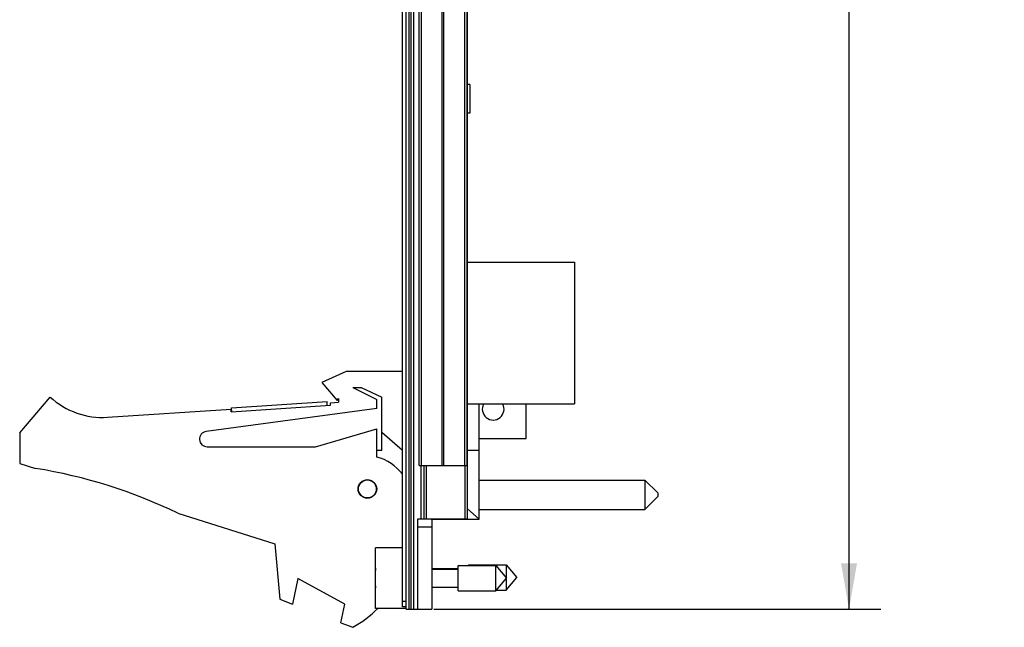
# Model space of a CAD drawing. Header units: inches. Extents: x 0.2 to 16.8, y 0.1 to 10.8.
# Tile 2 of 10: x 7.4 to 11.3, y 2.9 to 5.3. Entities that reach past the tile are written whole.
import ezdxf

# ---------------------------------------------------------------- set-up
doc = ezdxf.new("R2010")
doc.units = ezdxf.units.IN
doc.header["$LTSCALE"] = 0.935
doc.header["$MEASUREMENT"] = 0
doc.layers.get('0').update_dxf_attribs({"linetype": 'CONTINUOUS'})
doc.layers.add('DIMENSIONS', color=7, linetype='CONTINUOUS')
doc.styles.get("Standard").update_dxf_attribs({"font": 'txt', "width": 0.8})
doc.dimstyles.new('DIMSTYLE_2', dxfattribs={"dimtxt": 0.125, "dimasz": 0.18, "dimexe": 0.18, "dimexo": 0.0625, "dimgap": 0.09, "dimtad": 0, "dimtih": 1, "dimtoh": 1, "dimdec": 3, "dimzin": 4, "dimdsep": 46, "dimtxsty": 'STANDARD', "dimblk": '_FILLED', "dimblk1": '_FILLED', "dimblk2": '_FILLED', "dimcen": 0.09, "dimadec": 0, "dimazin": 0, "dimtp": 0.01, "dimtm": 0.01, "dimtfac": 1, "dimtdec": 3, "dimtofl": 0, "dimtmove": 0, "dimatfit": 3, "dimldrblk": '_FILLED', "dimfxl": 1, "dimtolj": 1, "dimtzin": 4, "dimarcsym": 0})

# ---------------------------------------------------------------- blocks, each defined once
blk = doc.blocks.new('_FILLED')
at = {"color": 0, "linetype": 'BYBLOCK'}
blk.add_solid([(0, 0), (-1, 0.174), (-1, -0.174)], dxfattribs=at)
blk = doc.blocks.new('*D15')
at = {"layer": 'DIMENSIONS', "color": 2, "linetype": 'CONTINUOUS'}
for p, q in [((9.0265, 8.0593), (10.779, 8.0593)), ((10.654, 8.0593), (10.654, 5.9492)), ((10.654, 2.9923), (10.654, 5.6992)), ((9.0265, 2.9923), (10.779, 2.9923))]:
    blk.add_line(p, q, dxfattribs=at)
at = {"layer": 'DIMENSIONS', "color": 2, "linetype": 'CONTINUOUS', "xscale": 0.18, "yscale": 0.18, "zscale": 0.18}
for p, rotation in [((10.654, 8.0593), 90), ((10.654, 2.9923), 270)]:
    blk.add_blockref('_FILLED', p, dxfattribs=dict(at, rotation=rotation))
at = {"layer": 'DIMENSIONS', "color": 2, "linetype": 'CONTINUOUS', "width": 0.8}
for s, p in [('5.067', (9.9915, 5.7617)), ('[', (10.6165, 5.7617)), ('128.7', (10.7165, 5.7617)), (']', (11.2165, 5.7617))]:
    blk.add_text(s, height=0.125, dxfattribs=at).set_placement(p)

msp = doc.modelspace()

# ---------------------------------------------------------------- linework, layer by layer
at = {"color": 7, "linetype": 'CONTINUOUS'}
for p, q in [((8.903, 3.0023), (8.903, 8.0493)), ((8.918, 2.9923), (8.918, 8.0593)), ((8.948, 2.9923), (8.948, 8.0593)), ((9.158, 3.3463), (9.158, 7.7053)), ((8.9689, 3.5553), (8.9689, 7.5553)), ((9.1567, 3.5553), (9.1567, 7.5553)), ((9.168, 5.0473), (9.158, 5.0473)), ((9.168, 5.0473), (9.168, 4.9353)), ((9.168, 4.9353), (9.158, 4.9353)), ((9.158, 4.3517), (9.5776, 4.3517)), ((9.5776, 4.3517), (9.5776, 3.7965)), ((8.683, 3.9236), (8.588, 3.8806)), ((8.903, 3.9236), (8.683, 3.9236)), ((8.588, 3.8806), (8.648, 3.8106)), ((8.709, 3.8606), (8.7412, 3.8606)), ((8.709, 3.8606), (8.803, 3.8136)), ((8.7412, 3.8606), (8.823, 3.8236)), ((7.403, 3.6836), (7.523, 3.8236)), ((8.823, 3.6136), (8.823, 3.8236)), ((8.2326, 3.766), (8.6217, 3.7915)), ((8.2336, 3.7811), (8.6078, 3.8056)), ((8.6087, 3.7906), (8.6078, 3.8056)), ((8.6211, 3.8015), (8.653, 3.8036)), ((8.6217, 3.7915), (8.6211, 3.8015)), ((8.648, 3.8106), (8.653, 3.8181)), ((8.653, 3.8181), (8.653, 3.8036)), ((8.803, 3.7786), (8.803, 3.8136)), ((9.158, 3.7965), (9.5776, 3.7965)), ((9.204, 3.3446), (9.204, 3.7965)), ((9.388, 3.6606), (9.388, 3.7965)), ((7.7466, 3.7442), (8.2319, 3.776)), ((8.803, 3.7786), (8.134, 3.6883)), ((8.2326, 3.766), (8.2319, 3.776)), ((8.2346, 3.7661), (8.2336, 3.7811)), ((7.403, 3.6836), (7.403, 3.5636)), ((8.563, 3.6286), (8.803, 3.6986)), ((8.803, 3.5886), (8.803, 3.6986)), ((8.903, 3.6136), (8.823, 3.6852)), ((8.138, 3.6286), (8.563, 3.6286)), ((9.204, 3.6606), (9.388, 3.6606)), ((8.823, 3.6136), (8.803, 3.6136)), ((9.204, 3.6136), (9.158, 3.6136)), ((7.403, 3.5636), (7.465, 3.544)), ((8.9689, 3.5553), (9.1567, 3.5553)), ((8.988, 3.3463), (8.988, 3.5553)), ((9.204, 3.4984), (9.854, 3.4984)), ((9.854, 3.4984), (9.904, 3.4484)), ((9.854, 3.4984), (9.854, 3.3834)), ((9.904, 3.4484), (9.904, 3.4334)), ((9.854, 3.3834), (9.904, 3.4334)), ((8.023, 3.3683), (8.403, 3.2486)), ((9.204, 3.3446), (9.158, 3.3857)), ((9.204, 3.3834), (9.854, 3.3834)), ((8.964, 3.3463), (9.158, 3.3463)), ((8.964, 2.9923), (8.964, 3.3463)), ((9.018, 3.3424), (9.018, 3.3425)), ((9.018, 3.3423), (9.018, 2.9923)), ((9.019, 3.3446), (9.204, 3.3446)), ((9.03, 3.3461), (9.148, 3.3461)), ((8.403, 3.2486), (8.423, 3.0316)), ((8.903, 3.2328), (8.798, 3.2328)), ((8.798, 2.9958), (8.798, 3.2328)), ((9.1617, 3.1658), (9.3098, 3.1658)), ((9.1617, 3.1658), (9.1617, 3.1635)), ((9.3098, 3.1658), (9.3511, 3.1166)), ((9.3098, 3.1658), (9.3098, 3.1158)), ((8.7959, 3.128), (8.798, 3.128)), ((9.018, 3.1516), (9.1217, 3.1516)), ((9.018, 3.1493), (9.1217, 3.1493)), ((9.1217, 3.1635), (9.2698, 3.1635)), ((9.1217, 3.065), (9.1217, 3.1635)), ((9.2698, 3.1635), (9.3111, 3.1143)), ((9.2698, 3.065), (9.2698, 3.1635)), ((8.493, 3.1123), (8.473, 3.0123)), ((8.677, 3.0123), (8.493, 3.1123)), ((8.798, 3.1005), (8.7959, 3.1005)), ((9.2698, 3.065), (9.3111, 3.1143)), ((9.3098, 3.0673), (9.3511, 3.1166)), ((9.3098, 3.1127), (9.3098, 3.0673)), ((9.018, 3.0792), (9.1217, 3.0792)), ((9.1217, 3.065), (9.2698, 3.065)), ((9.2717, 3.0673), (9.3098, 3.0673)), ((8.423, 3.0316), (8.473, 3.0123)), ((8.6624, 2.9395), (8.677, 3.0123)), ((8.918, 2.9958), (8.798, 2.9958)), ((8.918, 3.0023), (8.903, 3.0023)), ((8.918, 2.9923), (9.018, 2.9923)), ((8.6624, 2.9395), (8.709, 2.9216))]:
    msp.add_line(p, q, dxfattribs=at)
at = {"color": 9, "linetype": 'CONTINUOUS'}
for p, q in [((8.93, 2.9923), (8.93, 8.0593)), ((8.936, 8.0593), (8.936, 2.9923)), ((8.9777, 3.5553), (8.9777, 7.5553)), ((9.0595, 3.5553), (9.0595, 7.5553)), ((9.0658, 3.5553), (9.0658, 7.5553)), ((9.1478, 3.5553), (9.1478, 7.5553)), ((8.9772, 3.3463), (8.9772, 3.5553)), ((8.998, 3.3463), (8.998, 3.5553)), ((9.148, 3.5553), (9.148, 3.3463)), ((8.964, 3.3153), (9.018, 3.3153)), ((8.918, 3.0223), (8.903, 3.0223))]:
    msp.add_line(p, q, dxfattribs=at)
at = {"color": 7, "linetype": 'CONTINUOUS'}
for radius in [0.0365, 0.035]:
    msp.add_circle((8.766, 3.4636), radius, dxfattribs=at)
for centre, radius, start, end in [((7.727, 4.0436), 0.3, 227.1666, 273.7467), ((9.259, 3.776), 0.0425, 151.0213, 28.9787), ((8.138, 3.6586), 0.03, 97.6845, 270), ((8.758, 3.4143), 0.18, 36.3226, 75.5225), ((7.1417, 1.544), 2.026, 64.2145, 80.8167), ((9.1083, 3.1143), 0.3127, 172.9547, 177.4743), ((9.1083, 3.1143), 0.3127, 182.5257, 187.0453), ((8.488, 3.3135), 0.45, 299.4136, 315.057)]:
    msp.add_arc(centre, radius, start, end, dxfattribs=at)
for points, knots in [([(9.018, 3.3425), (9.018, 3.3426), (9.018, 3.343), (9.0182, 3.3435), (9.0185, 3.344), (9.0188, 3.3444), (9.0193, 3.3448), (9.0199, 3.3451), (9.0206, 3.3453), (9.0214, 3.3456), (9.0222, 3.3457), (9.0232, 3.3458), (9.0242, 3.3459), (9.0253, 3.346), (9.0264, 3.3461), (9.0276, 3.3461), (9.0288, 3.3461), (9.0296, 3.3461), (9.03, 3.3461)], [0, 0, 0, 0, 0.03692, 0.077992, 0.11822, 0.159785, 0.204159, 0.252756, 0.306249, 0.364873, 0.428957, 0.498816, 0.573912, 0.653466, 0.736721, 0.822934, 0.91105, 1, 1, 1, 1]), ([(9.148, 3.3461), (9.1483, 3.3461), (9.149, 3.3461), (9.1496, 3.3461), (9.15, 3.3461)], [0, 0, 0, 0, 0.501766, 1, 1, 1, 1])]:
    msp.add_open_spline(points, degree=3, knots=knots, dxfattribs=at)
msp.add_open_spline([(9.15, 3.3461), (9.1501, 3.3461), (9.1502, 3.3461), (9.1503, 3.3461)], degree=3, dxfattribs=at)

# ---------------------------------------------------------------- dimensions: what is measured, and where the dimension line sits
at = {"layer": 'DIMENSIONS', "color": 2, "linetype": 'CONTINUOUS'}
dim = msp.add_linear_dim(base=(10.654, 2.9923), p1=(9.0265, 8.0593), p2=(9.0265, 2.9923), angle=270, dimstyle='DIMSTYLE_2', dxfattribs=at)
dim.commit()
dim.dimension.update_dxf_attribs({"geometry": '*D15', "text_midpoint": (10.654, 5.8242), "dimtype": 160})

doc.saveas('drawing.dxf')
